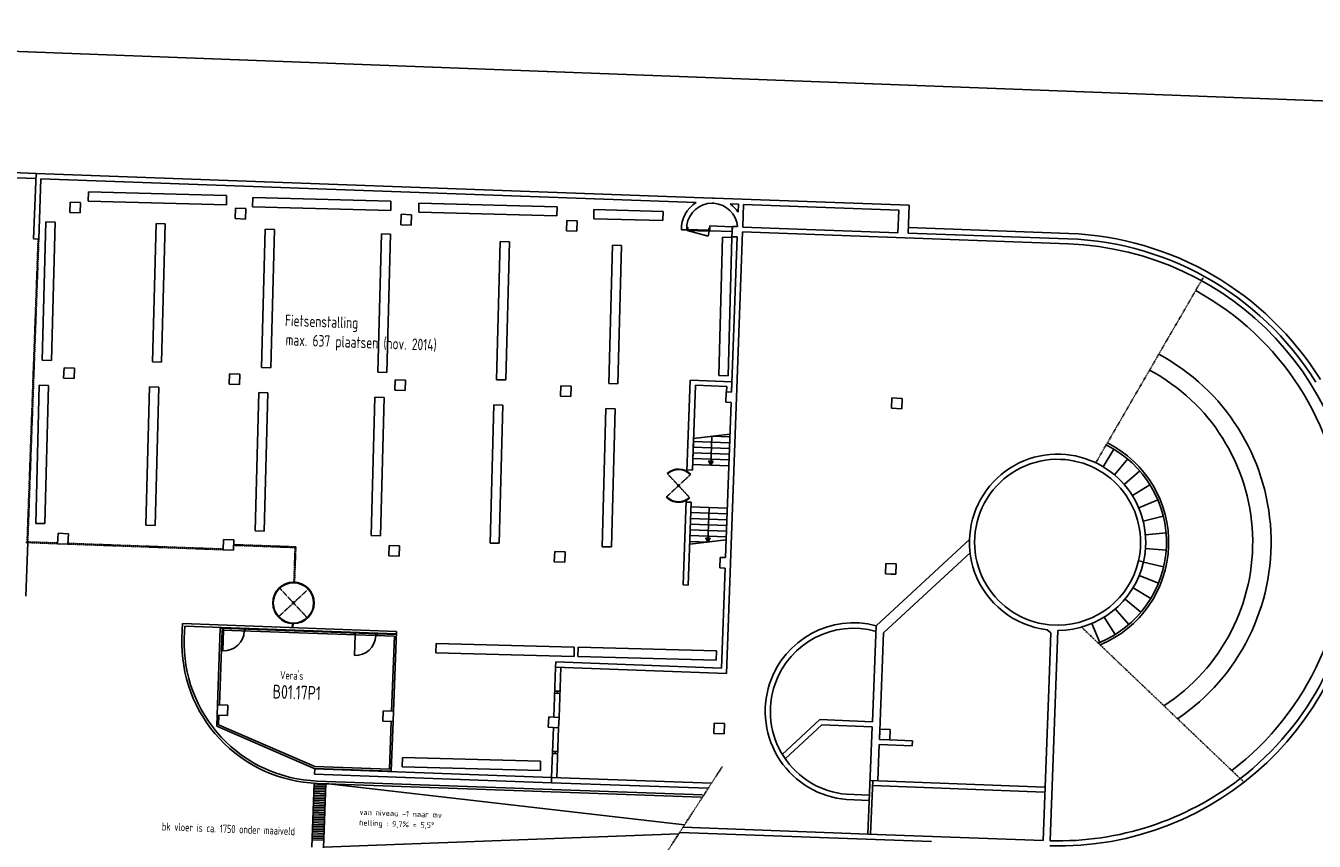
# Model space of a CAD drawing. Header units: millimetres. Extents: x 119024465 to 119292677, y 483022511 to 483148062.
# Tile 156 of 162: x 119191978 to 119247972, y 483098605 to 483134051. Entities that reach past the tile are written whole.
import ezdxf
from ezdxf.enums import TextEntityAlignment as Align

# ---------------------------------------------------------------- set-up
doc = ezdxf.new("R2010")
doc.units = ezdxf.units.MM
doc.header["$LTSCALE"] = 100
doc.linetypes.add('BORDER2', pattern=[0.875, 0.25, -0.125, 0.25, -0.125, 0, -0.125])
doc.linetypes.add('HIDDEN2', pattern=[0.1875, 0.125, -0.0625])
for name, color, linetype in [('204 tekst fdstp', 255, 'CONTINUOUS'), ('AL24----', 3, 'CONTINUOUS'), ('AL28----', 4, 'CONTINUOUS'), ('AL28----_ARC', 8, 'CONTINUOUS'), ('AL32----', 6, 'CONTINUOUS'), ('AL90----', 8, 'CONTINUOUS'), ('AL92----', 7, 'CONTINUOUS'), ('BL00----_TEKST', 1, 'CONTINUOUS'), ('BT00----_RUIMTENRS', 7, 'CONTINUOUS'), ('BT00----_TEKST', 1, 'CONTINUOUS')]:
    doc.layers.add(name, color=color, linetype=linetype)
doc.styles.get("Standard").update_dxf_attribs({"font": 'ISOCP.SHX'})

msp = doc.modelspace()

# ---------------------------------------------------------------- linework, layer by layer
at = {"layer": '204 tekst fdstp'}
msp.add_lwpolyline([(119162213.9, 483134050.8), (119292676.9, 483129102.6), (119289203.2, 483037518), (119158740.3, 483042466.3)], close=True, dxfattribs=at)
at = {"layer": 'AL24----'}
for p, q in [((119222566.9, 483115928.2), (119220992.9, 483115985.6)), ((119220997.5, 483116110.5), (119222580.5, 483116303)), ((119221789, 483116206.8), (119221743.4, 483114957.6)), ((119222576, 483116178.1), (119221789, 483116206.8)), ((119222548.6, 483115428.6), (119220974.7, 483115485.9)), ((119222557.8, 483115678.4), (119220983.8, 483115735.8)), ((119222530.4, 483114928.9), (119220956.5, 483114986.3)), ((119222539.5, 483115178.7), (119220965.6, 483115236.1)), ((119221849.7, 483115127), (119221649.8, 483115134.3)), ((119221649.8, 483115134.3), (119221743.4, 483114957.6)), ((119221743.4, 483114957.6), (119221849.7, 483115127)), ((119222463, 483113080.1), (119220889.1, 483113137.5)), ((119220870.9, 483112637.8), (119222444.8, 483112580.5)), ((119220880, 483112887.7), (119222453.9, 483112830.3)), ((119221676, 483113108.8), (119221621.4, 483111609.8)), ((119220852.6, 483112138.2), (119222426.6, 483112080.8)), ((119220861.7, 483112388), (119222435.7, 483112330.6)), ((119220829.9, 483111513.6), (119222412.9, 483111706)), ((119220834.4, 483111638.5), (119221621.4, 483111609.8)), ((119220843.5, 483111888.3), (119222417.5, 483111831)), ((119221727.6, 483111779.3), (119221527.8, 483111786.5)), ((119221527.8, 483111786.5), (119221621.4, 483111609.8)), ((119221621.4, 483111609.8), (119221727.6, 483111779.3))]:
    msp.add_line(p, q, dxfattribs=at)
at = {"layer": 'AL28----', "linetype": 'ByBlock'}
for p, q in [((119192423.3, 483127634.3), (119190024.9, 483127721.7)), ((119192415.2, 483127409.4), (119190016.7, 483127496.9)), ((119192319.5, 483124786.2), (119192423.3, 483127634.3)), ((119221817.8, 483126562.6), (119192423.3, 483127634.3)), ((119192640, 483127401.2), (119192544.4, 483124778)), ((119221105.2, 483126363.4), (119192640, 483127401.2)), ((119230373.1, 483126250.7), (119221890.8, 483126559.9)), ((119193903.6, 483126379.5), (119193887.2, 483125929.8)), ((119194353.3, 483126363.1), (119193903.6, 483126379.5)), ((119194336.9, 483125913.4), (119194353.3, 483126363.1)), ((119201098.8, 483126117.2), (119201082.4, 483125667.5)), ((119201548.5, 483126100.8), (119201098.8, 483126117.2)), ((119201532.1, 483125651.1), (119201548.5, 483126100.8)), ((119221879.3, 483126335.2), (119221812.9, 483126337.6)), ((119222944.9, 483126296.3), (119222587, 483126309.4)), ((119222931.9, 483125941.7), (119222944.9, 483126296.3)), ((119223169.7, 483126288.1), (119223134.4, 483125320.1)), ((119229915.2, 483126042.2), (119223169.7, 483126288.1)), ((119229879.2, 483125052.9), (119229915.2, 483126042.2)), ((119230373.1, 483126250.7), (119230328.9, 483125036.5)), ((119193887.2, 483125929.8), (119194336.9, 483125913.4)), ((119201082.4, 483125667.5), (119201532.1, 483125651.1)), ((119208294.1, 483125854.8), (119208277.7, 483125405.1)), ((119208743.8, 483125838.4), (119208294.1, 483125854.8)), ((119208727.4, 483125388.7), (119208743.8, 483125838.4)), ((119215489.3, 483125592.5), (119215472.9, 483125142.8)), ((119215939, 483125576.1), (119215489.3, 483125592.5)), ((119215922.6, 483125126.4), (119215939, 483125576.1)), ((119208277.7, 483125405.1), (119208727.4, 483125388.7)), ((119215472.9, 483125142.8), (119215922.6, 483125126.4)), ((119220702.7, 483125179.3), (119220475, 483125185.6)), ((119222682.9, 483125315.2), (119221709.6, 483125350.7)), ((119223126, 483125088.9), (119222426.5, 483105901.7)), ((119222668.1, 483124880.5), (119222684.5, 483125330.2)), ((119222892.9, 483124872.3), (119222668.1, 483124880.5)), ((119222682.9, 483125315.2), (119222675.3, 483125105.4)), ((119222908.7, 483125322), (119222684.5, 483125330.2)), ((119234907.7, 483124659.4), (119223126, 483125088.9)), ((119223135.7, 483125298.7), (119229879.2, 483125052.9)), ((119230328.9, 483125036.5), (119236843.7, 483124799)), ((119237308, 483125022.2), (119230337.6, 483125276.3)), ((119192544.4, 483124778), (119192319.5, 483124786.2)), ((119222647, 483118126.8), (119222892.9, 483124872.3)), ((119237291.4, 483124565.5), (119234907.7, 483124659.4)), ((119193641.3, 483119184.3), (119193624.9, 483118734.6)), ((119193624.9, 483118734.6), (119194074.6, 483118718.2)), ((119194091, 483119167.9), (119193641.3, 483119184.3)), ((119194074.6, 483118718.2), (119194091, 483119167.9)), ((119200836.5, 483118921.9), (119200820.1, 483118472.2)), ((119201286.2, 483118905.6), (119200836.5, 483118921.9)), ((119201269.8, 483118455.9), (119201286.2, 483118905.6)), ((119200820.1, 483118472.2), (119201269.8, 483118455.9)), ((119208031.7, 483118659.6), (119208015.3, 483118209.9)), ((119208015.3, 483118209.9), (119208465, 483118193.5)), ((119208481.4, 483118643.2), (119208031.7, 483118659.6)), ((119208465, 483118193.5), (119208481.4, 483118643.2)), ((119215226.9, 483118397.3), (119215210.6, 483117947.6)), ((119215676.6, 483118380.9), (119215226.9, 483118397.3)), ((119215660.3, 483117931.2), (119215676.6, 483118380.9)), ((119220864.6, 483118642.1), (119222662.9, 483118576.5)), ((119221081.8, 483118424), (119220947.4, 483114736.4)), ((119222445.4, 483118374.3), (119221081.8, 483118424)), ((119222436.7, 483118135.4), (119222445.4, 483118374.3)), ((119222646.6, 483118127.8), (119222662.9, 483118576.5)), ((119215210.6, 483117947.6), (119215660.3, 483117931.2)), ((119222384.7, 483110931.6), (119222630.6, 483117677.1)), ((119222406.3, 483117685.2), (119222422.7, 483118135)), ((119222630.6, 483117677.1), (119222406.3, 483117685.2)), ((119222647, 483118126.8), (119222422.7, 483118135)), ((119222646.6, 483118127.8), (119222436.7, 483118135.4)), ((119229617.4, 483117872.6), (119229601, 483117422.9)), ((119230067.1, 483117856.2), (119229617.4, 483117872.6)), ((119230050.7, 483117406.5), (119230067.1, 483117856.2)), ((119229601, 483117422.9), (119230050.7, 483117406.5)), ((119220947.4, 483114736.4), (119220997.5, 483116110.5)), ((119220947.4, 483114736.4), (119220722.5, 483114744.6)), ((119220674.1, 483113417.8), (119220540.3, 483109748)), ((119220671.5, 483113345.6), (119220896.4, 483113337.4)), ((119220896.4, 483113337.4), (119220765.2, 483109739.8)), ((119193379, 483111989.1), (119193362.6, 483111539.4)), ((119193362.6, 483111539.4), (119193812.3, 483111523)), ((119193828.7, 483111972.7), (119193379, 483111989.1)), ((119193812.3, 483111523), (119193828.7, 483111972.7)), ((119200574.2, 483111726.7), (119200557.8, 483111277)), ((119201023.9, 483111710.3), (119200574.2, 483111726.7)), ((119201007.5, 483111260.6), (119201023.9, 483111710.3)), ((119207769.4, 483111464.4), (119207753, 483111014.7)), ((119208219.1, 483111448), (119207769.4, 483111464.4)), ((119208202.7, 483110998.3), (119208219.1, 483111448)), ((119233011.3, 483111741.8), (119228937.2, 483107972.8)), ((119200557.8, 483111277), (119201007.5, 483111260.6)), ((119207753, 483111014.7), (119208202.7, 483110998.3)), ((119214964.6, 483111202.1), (119214948.2, 483110752.4)), ((119215414.3, 483111185.7), (119214964.6, 483111202.1)), ((119215397.9, 483110736), (119215414.3, 483111185.7)), ((119222143.9, 483110490), (119222160.3, 483110939.7)), ((119222384.7, 483110931.6), (119222160.3, 483110939.7)), ((119233031.2, 483111160.8), (119229255.6, 483107668)), ((119214948.2, 483110752.4), (119215397.9, 483110736)), ((119222368.3, 483110481.8), (119222143.9, 483110490)), ((119222209.8, 483106134.7), (119222368.3, 483110481.8)), ((119229355.1, 483110677.4), (119229338.7, 483110227.7)), ((119229804.8, 483110661), (119229355.1, 483110677.4)), ((119229788.4, 483110211.3), (119229804.8, 483110661)), ((119229788.7, 483110221.3), (119229796.4, 483110431.2)), ((119229338.7, 483110227.7), (119229788.4, 483110211.3)), ((119229778.4, 483110211.7), (119229568.5, 483110219.3)), ((119233457, 483110297.7), (119233547.8, 483110084.3)), ((119220540.3, 483109748), (119220765.2, 483109739.8)), ((119236006.7, 483108088.2), (119236456.6, 483108013.8)), ((119228768.6, 483103800.6), (119228937.2, 483107972.8)), ((119229075.2, 483103032.5), (119229255.6, 483107668)), ((119236525.2, 483107669), (119236366.5, 483107797.4)), ((119236449.8, 483105600.6), (119236525.2, 483107669)), ((119236456.6, 483108013.8), (119236835.8, 483107995.7)), ((119236829.1, 483107770.6), (119236495.7, 483098624.6)), ((119236835.8, 483107995.7), (119236837.3, 483107995.7)), ((119215014.6, 483106397.1), (119215006.4, 483106172.2)), ((119222426.5, 483105901.7), (119215006.4, 483106172.2)), ((119222209.8, 483106134.7), (119215014.6, 483106397.1)), ((119236195.9, 483098635.2), (119236449.8, 483105600.6)), ((119200311.9, 483104531.5), (119200295.5, 483104081.8)), ((119200761.6, 483104515.1), (119200311.9, 483104531.5)), ((119200745.2, 483104065.4), (119200761.6, 483104515.1)), ((119207507.1, 483104269.2), (119207490.7, 483103819.5)), ((119207956.8, 483104252.8), (119207507.1, 483104269.2)), ((119207940.4, 483103803.1), (119207956.8, 483104252.8)), ((119200295.5, 483104081.8), (119200745.2, 483104065.4)), ((119207490.7, 483103819.5), (119207940.4, 483103803.1)), ((119214702.3, 483104006.9), (119214685.9, 483103557.2)), ((119215152, 483103990.5), (119214702.3, 483104006.9)), ((119215135.6, 483103540.8), (119215152, 483103990.5)), ((119221897.5, 483103744.5), (119221881.1, 483103294.8)), ((119222347.2, 483103728.1), (119221897.5, 483103744.5)), ((119222330.8, 483103278.4), (119222347.2, 483103728.1)), ((119224855.9, 483102382.6), (119226493.6, 483103892.7)), ((119224977.7, 483102193.9), (119226576.2, 483103668)), ((119226493.6, 483103892.7), (119228768.6, 483103800.6)), ((119226576.2, 483103668), (119228759.6, 483103579.6)), ((119214685.9, 483103557.2), (119215135.6, 483103540.8)), ((119221881.1, 483103294.8), (119222330.8, 483103278.4)), ((119228571, 483098913.2), (119228759.6, 483103579.6)), ((119229092.7, 483103482.2), (119229076.3, 483103032.5)), ((119229542.4, 483103465.8), (119229092.7, 483103482.2)), ((119229532.4, 483103466.2), (119229322.6, 483103473.8)), ((119229526, 483103016.1), (119229542.4, 483103465.8)), ((119229005.4, 483101238.7), (119229066.7, 483102812.2)), ((119229066.7, 483102812.2), (119230505.5, 483102753.9)), ((119229076.3, 483103032.5), (119229526, 483103016.1)), ((119229516, 483103016.5), (119229306.2, 483103024.1)), ((119229514.9, 483103015.4), (119230514.1, 483102975)), ((119230505.5, 483102753.9), (119230514.1, 483102975)), ((119204538.3, 483101750.7), (119204530.1, 483101525.8)), ((119204530.1, 483101525.8), (119214823.3, 483101150.6)), ((119214831.5, 483101375.4), (119204538.3, 483101750.7)), ((119214823.3, 483101150.6), (119214831.5, 483101375.4)), ((119221779.8, 483101128), (119214831.5, 483101375.4)), ((119221637.4, 483100908.1), (119214823.3, 483101150.6)), ((119236262, 483100956.4), (119228675.7, 483101251.6)), ((119228694.6, 483098908.7), (119228785.6, 483101247.3)), ((119236253.5, 483100736.6), (119228777.1, 483101027.5)), ((119229365.4, 483098884.2), (119220539, 483099212)), ((119231336.4, 483098587.2), (119220399.3, 483098991.9)), ((119236195.9, 483098635.2), (119229365.4, 483098884.2))]:
    msp.add_line(p, q, dxfattribs=at)
at = {"layer": 'AL28----'}
for p, q in [((119220710.3, 483125387.2), (119220702.7, 483125179.3)), ((119221709.6, 483125350.7), (119221702, 483125142.9)), ((119221702, 483125142.9), (119222675.4, 483125107.4)), ((119220712.4, 483114681.7), (119220856.8, 483118642.3))]:
    msp.add_line(p, q, dxfattribs=at)
at = {"layer": 'AL28----', "linetype": 'Continuous'}
for p, q in [((119227644, 483100421.3), (119228630.3, 483100380.2)), ((119227652.7, 483100646.3), (119228639.4, 483100605.2))]:
    msp.add_line(p, q, dxfattribs=at)
at = {"layer": 'AL28----', "linetype": 'ByBlock'}
for centre, radius, start, end in [((119221805.8, 483125231), 1331.6, 86.34183, 89.48218), ((119221805.8, 483125231), 1331.6, 121.74587, 181.95541), ((119221805.8, 483125231), 1106.6, 89.63444, 171.88942), ((119221805.8, 483125231), 1106.6, 4.71614, 86.18957), ((119221805.8, 483125231), 1331.6, 32.25341, 54.07815), ((119221805.8, 483125231), 1331.6, 2.91411, 3.83594), ((119236818.7, 483111601.1), 13430, 31.75797, 87.91201), ((119236822.3, 483111597.2), 13201.8, 31.83053, 89.90683), ((119236822.3, 483111597.2), 12976.8, 358.41524, 87.92842), ((119236818.7, 483111601.1), 3830.5, 87.91201, 199.75189), ((119236818.7, 483111601.1), 3830.5, 347.0585, 87.91201), ((119236818.7, 483111601.1), 3605.5, 87.91201, 201.1923), ((119236818.7, 483111601.1), 3605.5, 347.0585, 87.91201), ((119236822.3, 483111597.2), 13201.8, 268.54675, 358.41094), ((119236822.3, 483111597.2), 12976.8, 307.60392, 357.92856), ((119236818.7, 483111601.1), 3830.5, 270.15625, 347.0585), ((119236818.7, 483111601.1), 3605.5, 270.29638, 347.0585), ((119236818.7, 483111601.1), 3830.5, 199.75189, 263.22013), ((119236818.7, 483111601.1), 3605.5, 204.87879, 256.98582), ((119227958.5, 483104253.9), 3845.5, 75.25526, 161.84133), ((119227950.9, 483104247.3), 3613.3, 74.27957, 160.55655), ((119227958.5, 483104253.9), 3845.5, 161.84133, 265.30884), ((119227950.9, 483104247.3), 3613.3, 160.55655, 265.26635), ((119236822.3, 483111597.2), 12976.8, 268.55775, 307.60392)]:
    msp.add_arc(centre, radius, start, end, dxfattribs=at)
at = {"layer": 'AL28----_ARC', "linetype": 'ByBlock'}
msp.add_arc((119236818.7, 483111601.1), 12480, 307.3405, 61.24987, dxfattribs=at)
at = {"layer": 'AL32----'}
for p, q in [((119220727.7, 483125178.3), (119220726.7, 483125153.3)), ((119220726.7, 483125153.3), (119221676.1, 483125118.9)), ((119220726.7, 483125153.3), (119221627.8, 483124903.9)), ((119220753.6, 483125202.4), (119221653, 483125169.7)), ((119221627.8, 483124903.9), (119221676.1, 483125118.9)), ((119221677, 483125143.8), (119221676.1, 483125118.9))]:
    msp.add_line(p, q, dxfattribs=at)
for points in [[(119220702.7, 483125179.3), (119220752.7, 483125177.4), (119220756.4, 483125277.3), (119220706.5, 483125279.2)], [(119221652.1, 483125144.8), (119221702, 483125142.9), (119221705.8, 483125242.8), (119221655.8, 483125244.7)]]:
    msp.add_lwpolyline(points, close=True, dxfattribs=at)
at = {"layer": 'AL90----', "linetype": 'BORDER2'}
for p, q in [((119192034.7, 483111587.8), (119192515.6, 483124779)), ((119192064.5, 483111615.5), (119192544.4, 483124778)), ((119238479.9, 483115052.7), (119243140.5, 483123093.1)), ((119193362.6, 483111539.4), (119191963.5, 483111590.4)), ((119193363.6, 483111568.1), (119192064.5, 483111615.5)), ((119200557.8, 483111277), (119193812.3, 483111523)), ((119200558.8, 483111305.8), (119193813.3, 483111551.7)), ((119203684.5, 483111371.3), (119201015.1, 483111468.6)), ((119203714.3, 483111398.9), (119201016.1, 483111497.3)), ((119203629.6, 483109864.4), (119203684.5, 483111371.3)), ((119203658.4, 483109864.3), (119203714.3, 483111398.9)), ((119237861.2, 483107909.6), (119244920.5, 483101171)), ((119222249.9, 483101853.9), (119219001.1, 483096837))]:
    msp.add_line(p, q, dxfattribs=at)
at = {"layer": 'AL90----', "linetype": 'ByBlock'}
for p, q in [((119238796.6, 483114881.4), (119239261, 483115651.8)), ((119239285.4, 483114531.7), (119239864.6, 483115219.8)), ((119239713.4, 483114109.7), (119240393.2, 483114698.8)), ((119240070.2, 483113626), (119240833.8, 483114101.5)), ((119240347, 483113092.4), (119241175.5, 483113442.6)), ((119240536.8, 483112522.1), (119241409.9, 483112738.3)), ((119240635.1, 483111929.1), (119241531.3, 483112006.1)), ((119191978.7, 483109263.3), (119192063.4, 483111586.7)), ((119240639.4, 483111328), (119241536.6, 483111263.9)), ((119240551.9, 483110743.2), (119240332.6, 483110793.6)), ((119240549.7, 483110733.7), (119241425.8, 483110530)), ((119240368, 483110160.7), (119241201.5, 483109822.5)), ((119240099, 483109623.2), (119240869.3, 483109158.8)), ((119239327.3, 483108706.3), (119239916.3, 483108026.6)), ((119239749.2, 483109134.4), (119240437.4, 483108555.2)), ((119238843.5, 483108349.5), (119239319, 483107586)), ((119198789.6, 483108064.3), (119198766.8, 483107439.7)), ((119198789.6, 483108064.3), (119208083.4, 483107725.5)), ((119198885.8, 483107960.7), (119198866.7, 483107436.1)), ((119198885.8, 483107960.7), (119208079.7, 483107625.5)), ((119200433.4, 483107866.7), (119200311.9, 483104531.5)), ((119200509.6, 483107784.8), (119200390.9, 483104528.6)), ((119208078.4, 483107588), (119200433.4, 483107866.7)), ((119207996.4, 483107511.8), (119200509.6, 483107784.8)), ((119203557.6, 483107890.5), (119203564, 483108064.7)), ((119203586.4, 483107889.4), (119203592.7, 483108062.7)), ((119208083.4, 483107725.5), (119207956.8, 483104252.8)), ((119238309.9, 483108072.8), (119238660.1, 483107244.3)), ((119207996.4, 483107511.8), (119207877.7, 483104255.7)), ((119215006.4, 483106172.2), (119214927.1, 483103998.7)), ((119215152, 483103990.5), (119215231.2, 483106164)), ((119214964.9, 483105035.5), (119215189.8, 483105027.3)), ((119214968.6, 483105135.4), (119215193.4, 483105127.2)), ((119215077.4, 483105031.4), (119215081, 483105131.3)), ((119200278.4, 483103613.7), (119200295.5, 483104081.8)), ((119200278.4, 483103613.7), (119204518.5, 483101772.8)), ((119200359.5, 483103665.5), (119200374.5, 483104078.9)), ((119200359.5, 483103665.5), (119204538, 483101851.3)), ((119207785.7, 483101732.9), (119207861.3, 483103806)), ((119207861.9, 483101650.9), (119207940.4, 483103803.1)), ((119214910.7, 483103549), (119214831.5, 483101375.4)), ((119215056.4, 483101367.2), (119215135.6, 483103540.8)), ((119214872.9, 483102512.1), (119215097.8, 483102503.9)), ((119214981.7, 483102408.1), (119214985.4, 483102508)), ((119214869.3, 483102412.2), (119215094.2, 483102404)), ((119207861.9, 483101650.9), (119204518.5, 483101772.8)), ((119207785.7, 483101732.9), (119204538, 483101851.3)), ((119214831.5, 483101375.4), (119214823.3, 483101150.6)), ((119204414, 483098340.4), (119204515.6, 483101127.4)), ((119205004.8, 483100820.6), (119204505.1, 483100838.8)), ((119205007.5, 483100895.5), (119204507.8, 483100913.7)), ((119205010.2, 483100970.5), (119204510.6, 483100988.7)), ((119205013, 483101045.4), (119204513.3, 483101063.6)), ((119204640.5, 483101121.5), (119221327.4, 483100519.1)), ((119204644.1, 483101221.5), (119221388.7, 483100616.9)), ((119204913.7, 483098322.2), (119205015.2, 483101107.9)), ((119204982.9, 483100221), (119204483.2, 483100239.2)), ((119204985.6, 483100295.9), (119204486, 483100314.1)), ((119204988.4, 483100370.9), (119204488.7, 483100389.1)), ((119204991.1, 483100445.8), (119204491.4, 483100464)), ((119204993.8, 483100520.8), (119204494.2, 483100539)), ((119204996.6, 483100595.7), (119204496.9, 483100613.9)), ((119204999.3, 483100670.7), (119204499.6, 483100688.9)), ((119205002, 483100745.6), (119204502.4, 483100763.8)), ((119204963.8, 483099696.3), (119204464.1, 483099714.5)), ((119204966.5, 483099771.3), (119204466.8, 483099789.5)), ((119204969.2, 483099846.2), (119204469.6, 483099864.4)), ((119204972, 483099921.2), (119204472.3, 483099939.4)), ((119204974.7, 483099996.1), (119204475, 483100014.3)), ((119204977.4, 483100071.1), (119204477.8, 483100089.3)), ((119204980.2, 483100146), (119204480.5, 483100164.2)), ((119204944.6, 483099171.7), (119204445, 483099189.9)), ((119204947.4, 483099246.6), (119204447.7, 483099264.8)), ((119204950.1, 483099321.6), (119204450.4, 483099339.8)), ((119204952.8, 483099396.5), (119204453.2, 483099414.7)), ((119204955.6, 483099471.5), (119204455.9, 483099489.7)), ((119204958.3, 483099546.4), (119204458.6, 483099564.6)), ((119204961, 483099621.4), (119204461.4, 483099639.6)), ((119204925.5, 483098647), (119204425.9, 483098665.2)), ((119204928.3, 483098722), (119204428.6, 483098740.2)), ((119204931, 483098796.9), (119204431.3, 483098815.1)), ((119204933.7, 483098871.9), (119204434, 483098890.1)), ((119204936.4, 483098946.8), (119204436.8, 483098965)), ((119204939.2, 483099021.8), (119204439.5, 483099040)), ((119204941.9, 483099096.7), (119204442.2, 483099114.9))]:
    msp.add_line(p, q, dxfattribs=at)
at = {"layer": 'AL90----', "linetype": 'HIDDEN2'}
for p, q in [((119220346.3, 483114060.2), (119219855.3, 483114588.4)), ((119220346.3, 483114060.2), (119220874.6, 483114551.3)), ((119220346.3, 483114060.2), (119219818.1, 483113569.1)), ((119220346.3, 483114060.2), (119220837.4, 483113532)), ((119203611.4, 483108964), (119203014.6, 483109606)), ((119203611.4, 483108964), (119204253.4, 483109560.8)), ((119203611.4, 483108964), (119202969.4, 483108367.2)), ((119203611.4, 483108964), (119204208.2, 483108322))]:
    msp.add_line(p, q, dxfattribs=at)
at = {"layer": 'AL90----', "linetype": 'Continuous'}
for p, q in [((119200532.8, 483107783.9), (119200535.6, 483107863)), ((119200575.7, 483107782.3), (119200542.9, 483106882.9)), ((119200575.7, 483107782.3), (119200578.6, 483107861.4)), ((119201475.1, 483107749.6), (119201478, 483107828.6)), ((119201518, 483107748), (119201520.9, 483107827.1)), ((119206251.1, 483107575.4), (119206254, 483107654.5)), ((119206294, 483107573.9), (119206261.2, 483106674.5)), ((119206294, 483107573.9), (119206296.9, 483107652.9)), ((119207193.4, 483107541.1), (119207196.3, 483107620.2)), ((119207236.4, 483107539.5), (119207239.2, 483107618.6))]:
    msp.add_line(p, q, dxfattribs=at)
at = {"layer": 'AL90----'}
for p, q in [((119205015.2, 483101107.9), (119220611.1, 483099323.3)), ((119204914.6, 483098347.2), (119220355.5, 483098928.5))]:
    msp.add_line(p, q, dxfattribs=at)
at = {"layer": 'AL90----', "linetype": 'Continuous'}
for centre, radius in [((119220346.3, 483114060.2), 34.8), ((119203611.4, 483108964), 901.5), ((119203611.4, 483108964), 876.5), ((119203611.4, 483108964), 43.5)]:
    msp.add_circle(centre, radius, dxfattribs=at)
at = {"layer": 'AL90----', "linetype": 'ByBlock'}
for centre, radius, start, end in [((119236818.7, 483111601.1), 9280, 304.1991, 61.71506), ((119236818.7, 483111601.1), 8480, 303.03445, 61.88624), ((119236818.7, 483111601.1), 4830, 292.51463, 63.38777), ((119236818.7, 483111601.1), 4730, 291.97882, 63.46158), ((119204862.7, 483107217.5), 6100, 177.91201, 267.91201), ((119204862.7, 483107217.5), 6000, 177.91201, 267.91201)]:
    msp.add_arc(centre, radius, start, end, dxfattribs=at)
at = {"layer": 'AL90----', "linetype": 'Continuous'}
for centre, radius, start, end in [((119220346.3, 483114060.2), 721.2, 42.91201, 132.91201), ((119220346.3, 483114060.2), 701.2, 42.91201, 132.91201), ((119220346.3, 483114060.2), 721.2, 222.91201, 312.91201), ((119220346.3, 483114060.2), 701.2, 222.91201, 312.91201), ((119200575.7, 483107782.3), 900, 267.91201, 357.91201), ((119206294, 483107573.9), 900, 267.91201, 357.91201)]:
    msp.add_arc(centre, radius, start, end, dxfattribs=at)
at = {"layer": 'AL92----'}
for p, q in [((119194686.7, 483126428.2), (119194697.3, 483126828.1)), ((119194697.3, 483126828.1), (119200705.4, 483126668.9)), ((119200705.4, 483126668.9), (119200694.8, 483126269.1)), ((119201829.2, 483126186.7), (119201839.8, 483126586.6)), ((119201839.8, 483126586.6), (119207847.9, 483126427.5)), ((119194686.7, 483126428.2), (119200694.8, 483126269.1)), ((119201829.2, 483126186.7), (119207837.3, 483126027.6)), ((119207847.9, 483126427.5), (119207837.3, 483126027.6)), ((119209055.8, 483125945.4), (119209066.3, 483126345.3)), ((119209066.3, 483126345.3), (119215074.4, 483126186.1)), ((119215074.4, 483126186.1), (119215063.8, 483125786.3)), ((119216660.4, 483125662.6), (119216671, 483126062.5)), ((119216671, 483126062.5), (119219675.1, 483125982.9)), ((119192692.1, 483119517.8), (119192851.2, 483125525.8)), ((119192851.2, 483125525.8), (119193251.1, 483125515.2)), ((119193092, 483119507.2), (119193251.1, 483125515.2)), ((119197481.6, 483119440.8), (119197640.8, 483125448.9)), ((119197640.8, 483125448.9), (119198040.7, 483125438.3)), ((119197881.5, 483119430.3), (119198040.7, 483125438.3)), ((119209055.8, 483125945.4), (119215063.8, 483125786.3)), ((119216660.4, 483125662.6), (119219664.5, 483125583.1)), ((119219675.1, 483125982.9), (119219664.5, 483125583.1)), ((119202229.4, 483119195.9), (119202388.6, 483125203.9)), ((119202388.6, 483125203.9), (119202788.4, 483125193.3)), ((119202629.3, 483119185.3), (119202788.4, 483125193.3)), ((119207271.2, 483118993.3), (119207430.4, 483125001.3)), ((119207430.4, 483125001.3), (119207830.2, 483124990.8)), ((119207671.1, 483118982.7), (119207830.2, 483124990.8)), ((119212439.3, 483118665), (119212598.4, 483124673)), ((119212598.4, 483124673), (119212998.3, 483124662.4)), ((119212839.1, 483118654.4), (119212998.3, 483124662.4)), ((119217313, 483118504.2), (119217472.1, 483124512.2)), ((119217472.1, 483124512.2), (119217872, 483124501.6)), ((119217712.8, 483118493.6), (119217872, 483124501.6)), ((119222101.9, 483118847.1), (119222261, 483124855.2)), ((119222261, 483124855.2), (119222660.9, 483124844.6)), ((119222501.8, 483118836.5), (119222660.9, 483124844.6)), ((119193092, 483119507.2), (119192692.1, 483119517.8)), ((119197881.5, 483119430.3), (119197481.6, 483119440.8)), ((119202629.3, 483119185.3), (119202229.4, 483119195.9)), ((119207671.1, 483118982.7), (119207271.2, 483118993.3)), ((119222501.8, 483118836.5), (119222101.9, 483118847.1)), ((119192408.4, 483112420.9), (119192567.6, 483118428.9)), ((119192567.6, 483118428.9), (119192967.4, 483118418.3)), ((119192808.3, 483112410.3), (119192967.4, 483118418.3)), ((119197198, 483112343.9), (119197357.1, 483118352)), ((119197357.1, 483118352), (119197757, 483118341.4)), ((119197597.8, 483112333.3), (119197757, 483118341.4)), ((119212839.1, 483118654.4), (119212439.3, 483118665)), ((119217712.8, 483118493.6), (119217313, 483118504.2)), ((119201945.8, 483112098.9), (119202104.9, 483118107)), ((119202104.9, 483118107), (119202504.8, 483118096.4)), ((119202345.6, 483112088.4), (119202504.8, 483118096.4)), ((119206987.6, 483111896.4), (119207146.7, 483117904.4)), ((119207146.7, 483117904.4), (119207546.6, 483117893.8)), ((119207387.4, 483111885.8), (119207546.6, 483117893.8)), ((119212155.6, 483111568), (119212314.7, 483117576.1)), ((119212314.7, 483117576.1), (119212714.6, 483117565.5)), ((119212555.5, 483111557.5), (119212714.6, 483117565.5)), ((119217029.3, 483111407.2), (119217188.4, 483117415.3)), ((119217188.4, 483117415.3), (119217588.3, 483117404.7)), ((119217429.2, 483111396.6), (119217588.3, 483117404.7)), ((119192808.3, 483112410.3), (119192408.4, 483112420.9)), ((119197597.8, 483112333.3), (119197198, 483112343.9)), ((119202345.6, 483112088.4), (119201945.8, 483112098.9)), ((119207387.4, 483111885.8), (119206987.6, 483111896.4)), ((119212555.5, 483111557.5), (119212155.6, 483111568)), ((119217429.2, 483111396.6), (119217029.3, 483111407.2)), ((119209798.1, 483106798.5), (119209808.7, 483107198.4)), ((119209808.7, 483107198.4), (119215816.7, 483107039.2)), ((119215816.7, 483107039.2), (119215806.1, 483106639.4)), ((119215974.2, 483106639.6), (119215984.7, 483107039.5)), ((119215984.7, 483107039.5), (119221992.8, 483106880.3)), ((119209798.1, 483106798.5), (119215806.1, 483106639.4)), ((119215974.2, 483106639.6), (119221982.2, 483106480.5)), ((119221992.8, 483106880.3), (119221982.2, 483106480.5)), ((119208334.9, 483101841.4), (119208345.5, 483102241.3)), ((119208345.5, 483102241.3), (119214353.5, 483102082.1)), ((119214353.5, 483102082.1), (119214342.9, 483101682.3)), ((119208334.9, 483101841.4), (119214342.9, 483101682.3))]:
    msp.add_line(p, q, dxfattribs=at)

# ---------------------------------------------------------------- texts
at = {"layer": 'BL00----_TEKST', "linetype": 'Continuous', "lineweight": 0}
for s, p in [('van niveau -1 naar mv', (119206479.1, 483099750.6)), ('helling : 9,7%%% = 5,5%%D', (119206462.1, 483099291.8))]:
    msp.add_text(s, height=250, rotation=357.87456, dxfattribs=at).set_placement(p)
at = {"layer": 'BT00----_RUIMTENRS', "width": 0.8}
msp.add_text('B01.17P1', height=600, rotation=357.90911, dxfattribs=at).set_placement((119203742.6, 483104774.9), align=Align.CENTER)
at = {"layer": 'BT00----_TEKST', "width": 0.8}
for s, height, p in [('Fietsenstalling', 500, (119203236.8, 483121002.2)), ('max. 637 plaatsen (nov. 2014)', 500, (119203264.3, 483120160.6)), ("Vera's", 350, (119203025.4, 483105653.8)), ('bk vloer is ca. 1750 onder maaiveld', 350, (119197889.6, 483099075.4))]:
    msp.add_text(s, height=height, rotation=357.90911, dxfattribs=at).set_placement(p)

doc.saveas('drawing.dxf')
